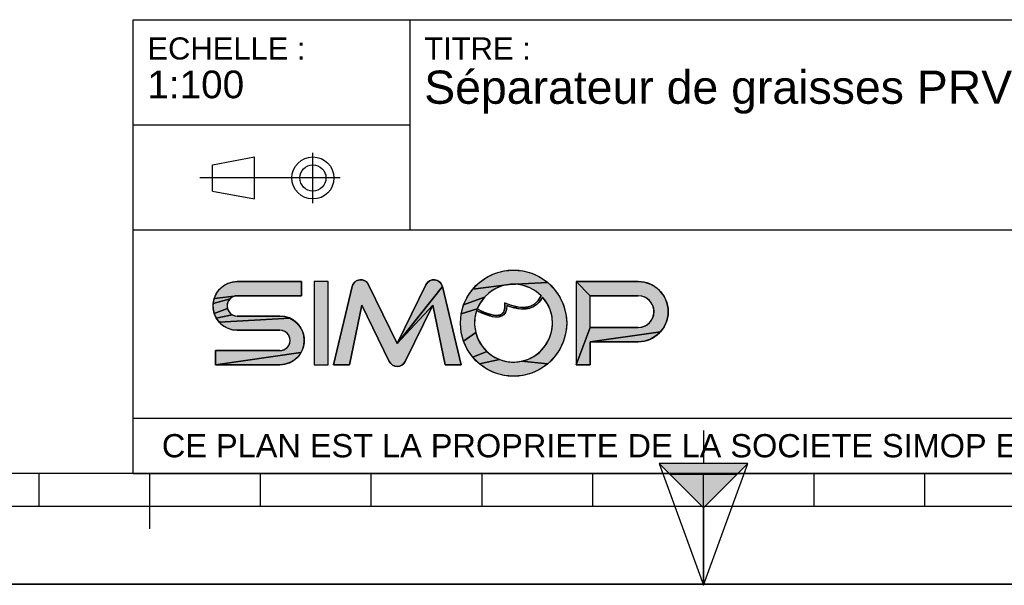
# Model space of a CAD drawing. Header units: millimetres. Extents: x 0 to 351, y 0 to 210.
# Tile 2 of 24: x 87 to 176, y 0 to 51. Entities that reach past the tile are written whole.
import ezdxf

# ---------------------------------------------------------------- set-up
doc = ezdxf.new("R2010")
doc.units = ezdxf.units.MM
doc.header["$LTSCALE"] = 16.335
doc.layers.get('0').update_dxf_attribs({"linetype": 'CONTINUOUS'})
doc.styles.get("Standard").update_dxf_attribs({"font": 'arial.ttf'})

# ---------------------------------------------------------------- blocks, each defined once
blk = doc.blocks.new('MARGEA4_BL0', base_point=(148.514, 105.014))
at = {"color": 7, "linetype": 'Continuous'}
for p, q in [((287.014, 10.014), (10.014, 10.014)), ((88.514, 7.014), (88.514, 10.014)), ((98.514, 5.014), (98.514, 10.014)), ((108.514, 7.014), (108.514, 10.014)), ((118.514, 7.014), (118.514, 10.014)), ((128.514, 7.014), (128.514, 10.014)), ((138.514, 7.014), (138.514, 10.014)), ((148.514, 0.014), (148.514, 10.014)), ((158.514, 7.014), (158.514, 10.014)), ((168.514, 7.014), (168.514, 10.014)), ((248.514, 7.014), (48.514, 7.014)), ((297.014, 0.014), (0.014, 0.014)), ((297.014, 0.014), (0.014, 0.014))]:
    blk.add_line(p, q, dxfattribs=at)
blk = doc.blocks.new('REPERE_ORIENTATION_BL1', base_point=(148.516, 6.898))
at = {"color": 7, "linetype": 'Continuous'}
for p, q in [((148.516, 13.898), (148.516, 10.898)), ((148.516, 6.898), (144.516, 10.898)), ((152.516, 10.898), (144.516, 10.898)), ((144.516, 10.898), (148.516, -0.102)), ((148.516, 6.898), (152.516, 10.898)), ((148.516, -0.102), (152.516, 10.898)), ((151.516, 9.898), (145.516, 9.898)), ((148.516, 6.898), (148.516, -0.102))]:
    blk.add_line(p, q, dxfattribs=at)
blk.add_solid([(144.516, 10.898), (148.516, 6.898), (152.516, 10.898)], dxfattribs=at)
blk = doc.blocks.new('ISO_BL3', base_point=(109.359, 36.711))
at = {"color": 2, "linetype": 'Continuous'}
for p, q in [((104.158, 37.894), (107.956, 38.612)), ((107.956, 34.81), (107.956, 38.612)), ((113.239, 34.434), (113.239, 38.988)), ((104.158, 35.528), (104.158, 37.894)), ((115.7, 36.711), (103.019, 36.711)), ((104.158, 35.528), (107.956, 34.81))]:
    blk.add_line(p, q, dxfattribs=at)
for radius in [1.901, 1.183]:
    blk.add_circle((113.239, 36.711), radius, dxfattribs=at)
blk = doc.blocks.new('LOGO-SIMOP-2009_BL4', base_point=(124.77, 23.589))
at = {"linetype": 'Continuous'}
for points in [[(131.363, 28.389), (132.197, 28.316), (133.005, 28.1), (133.763, 27.746), (134.449, 27.266), (130.961, 27.086), (127.686, 26.675), (128.278, 27.266), (128.963, 27.746), (129.722, 28.1), (130.53, 28.316)], [(105.954, 27.301), (106.412, 27.349), (112.22, 27.349), (112.22, 26.069), (106.412, 26.069), (104.319, 25.829), (104.507, 26.249), (104.777, 26.621), (105.119, 26.929), (105.517, 27.159)], [(117.578, 27.509), (117.792, 27.474), (117.99, 27.382), (118.155, 27.24), (118.276, 27.059), (120.86, 21.749), (124.06, 25.217), (121.579, 20.119), (121.455, 19.934), (121.284, 19.791), (121.08, 19.7), (120.86, 19.669), (120.639, 19.7), (120.436, 19.791), (120.265, 19.934), (120.141, 20.119), (117.66, 25.217), (116.54, 19.829), (115.1, 19.829), (116.778, 26.894), (116.857, 27.097), (116.987, 27.271), (117.16, 27.404), (117.362, 27.485)], [(123.927, 27.474), (124.142, 27.509), (124.358, 27.485), (124.56, 27.404), (124.732, 27.271), (124.863, 27.097), (124.941, 26.894), (120.86, 21.749), (123.444, 27.059), (123.565, 27.24), (123.73, 27.382)], [(124.06, 25.217), (120.86, 21.749), (124.941, 26.894), (126.62, 19.829), (125.18, 19.829)], [(129.751, 26.718), (129.215, 26.377), (128.749, 25.946), (126.853, 25.231), (127.207, 25.989), (127.686, 26.675), (130.961, 27.086), (130.34, 26.957)], [(131.596, 27.101), (130.961, 27.086), (134.449, 27.266), (135.04, 26.675), (135.52, 25.989), (135.874, 25.231), (136.091, 24.423), (136.163, 23.589), (136.091, 22.756), (135.874, 21.947), (135.52, 21.189), (135.04, 20.504), (134.449, 19.912), (132.075, 20.142), (132.717, 20.34), (133.309, 20.655), (133.83, 21.078), (134.262, 21.592), (134.588, 22.178), (134.798, 22.816), (134.882, 23.482), (134.838, 24.152), (134.668, 24.801), (134.378, 25.407), (133.978, 25.946), (133.719, 25.545), (133.436, 25.258), (133.098, 25.04), (132.731, 24.907), (132.159, 25.009), (132.592, 25.042), (132.968, 25.156), (133.314, 25.364), (133.6, 25.651), (133.861, 26.069), (133.375, 26.478), (132.823, 26.792), (132.224, 27.002)], [(138.292, 26.069), (137.012, 27.349), (142.612, 27.349), (143.177, 27.29), (143.718, 27.114), (144.211, 26.83), (144.633, 26.449), (144.967, 25.989), (145.199, 25.47), (145.317, 24.913), (145.317, 24.345), (145.199, 23.789), (144.967, 23.269), (144.633, 22.809), (138.292, 21.909), (138.292, 19.829), (137.012, 19.829), (138.292, 23.189), (142.612, 23.189), (142.956, 23.231), (143.281, 23.354), (143.567, 23.551), (143.797, 23.811), (143.958, 24.119), (144.041, 24.456), (144.041, 24.803), (143.958, 25.14), (143.797, 25.447), (143.567, 25.707), (143.281, 25.904), (142.956, 26.027), (142.612, 26.069)], [(105.952, 25.946), (105.761, 25.8), (104.224, 25.379), (104.319, 25.829), (106.412, 26.069), (106.174, 26.038)], [(105.523, 25.387), (105.492, 25.149), (105.523, 24.911), (104.319, 24.469), (104.224, 24.919), (104.224, 25.379), (105.761, 25.8), (105.615, 25.609)], [(128.368, 25.438), (128.084, 24.869), (126.636, 24.423), (126.853, 25.231), (128.749, 25.946)], [(105.761, 24.499), (105.952, 24.352), (104.507, 24.049), (104.319, 24.469), (105.523, 24.911), (105.615, 24.689)], [(131.146, 25.202), (131.682, 25.062), (131.315, 24.983), (130.744, 25.179), (130.717, 24.821), (130.631, 24.565), (130.48, 24.354), (130.273, 24.213), (130.001, 24.3), (130.178, 24.346), (130.347, 24.448), (130.481, 24.62), (130.552, 24.815), (130.583, 25.063), (130.563, 25.429)], [(132.159, 25.009), (132.731, 24.907), (132.312, 24.85), (131.842, 24.874), (131.315, 24.983), (131.682, 25.062)], [(111.553, 23.809), (111.895, 23.501), (112.165, 23.129), (112.352, 22.709), (112.448, 22.259), (112.448, 21.799), (112.352, 21.349), (112.165, 20.929), (104.452, 19.829), (104.452, 21.109), (110.26, 21.109), (110.498, 21.14), (110.72, 21.232), (110.91, 21.379), (111.057, 21.569), (111.148, 21.791), (111.18, 22.029), (111.148, 22.267), (111.057, 22.489), (110.91, 22.68), (110.72, 22.826), (110.498, 22.918), (110.26, 22.949), (106.412, 22.949), (105.954, 22.997), (105.517, 23.139), (105.119, 23.369), (104.777, 23.677), (111.155, 24.039)], [(110.717, 24.181), (111.155, 24.039), (104.777, 23.677), (104.507, 24.049), (105.952, 24.352), (106.174, 24.26), (106.412, 24.229), (110.26, 24.229)], [(128.084, 24.869), (128.432, 24.7), (128.441, 24.519), (128.029, 24.718), (127.876, 24.064), (127.849, 23.394), (127.95, 22.73), (126.853, 21.947), (126.636, 22.756), (126.563, 23.589), (126.636, 24.423)], [(128.738, 24.565), (129.026, 24.456), (129.312, 24.368), (129.161, 24.244), (128.799, 24.369), (128.441, 24.519), (128.432, 24.7)], [(129.788, 24.29), (130.001, 24.3), (130.273, 24.213), (130.034, 24.143), (129.77, 24.13), (129.472, 24.167), (129.161, 24.244), (129.312, 24.368), (129.552, 24.315)], [(128.175, 22.098), (128.516, 21.52), (128.961, 21.017), (127.686, 20.504), (127.207, 21.189), (126.853, 21.947), (127.95, 22.73)], [(143.177, 21.969), (142.612, 21.909), (138.292, 21.909), (144.633, 22.809), (144.211, 22.429), (143.718, 22.144)], [(110.717, 19.877), (110.26, 19.829), (104.452, 19.829), (112.165, 20.929), (111.895, 20.557), (111.553, 20.249), (111.155, 20.019)], [(129.493, 20.607), (130.093, 20.307), (128.278, 19.912), (127.686, 20.504), (128.961, 21.017)], [(131.408, 20.069), (132.075, 20.142), (134.449, 19.912), (133.763, 19.432), (133.005, 19.079), (132.197, 18.862), (131.363, 18.789), (130.53, 18.862), (129.722, 19.079), (128.963, 19.432), (128.278, 19.912), (130.093, 20.307), (130.739, 20.125)]]:
    blk.add_hatch(color=2, dxfattribs=at).paths.add_polyline_path(points)
at = {"color": 2, "linetype": 'Continuous'}
for p, q in [((128.278, 27.266), (128.963, 27.746)), ((128.963, 27.746), (129.722, 28.1)), ((129.722, 28.1), (130.53, 28.316)), ((130.53, 28.316), (131.363, 28.389)), ((131.363, 28.389), (132.197, 28.316)), ((132.197, 28.316), (133.005, 28.1)), ((133.005, 28.1), (133.763, 27.746)), ((133.763, 27.746), (134.449, 27.266)), ((104.777, 26.621), (105.119, 26.929)), ((105.119, 26.929), (105.517, 27.159)), ((105.517, 27.159), (105.954, 27.301)), ((105.954, 27.301), (106.412, 27.349)), ((116.778, 26.894), (116.857, 27.097)), ((116.857, 27.097), (116.987, 27.271)), ((116.987, 27.271), (117.16, 27.404)), ((117.16, 27.404), (117.362, 27.485)), ((117.362, 27.485), (117.578, 27.509)), ((117.578, 27.509), (117.792, 27.474)), ((117.792, 27.474), (117.99, 27.382)), ((117.99, 27.382), (118.155, 27.24)), ((118.155, 27.24), (118.276, 27.059)), ((124.941, 26.894), (120.86, 21.749)), ((123.444, 27.059), (123.565, 27.24)), ((123.565, 27.24), (123.73, 27.382)), ((123.73, 27.382), (123.927, 27.474)), ((123.927, 27.474), (124.142, 27.509)), ((124.142, 27.509), (124.358, 27.485)), ((124.358, 27.485), (124.56, 27.404)), ((124.56, 27.404), (124.732, 27.271)), ((124.732, 27.271), (124.863, 27.097)), ((124.863, 27.097), (124.941, 26.894)), ((127.686, 26.675), (128.278, 27.266)), ((130.961, 27.086), (127.686, 26.675)), ((129.751, 26.718), (129.215, 26.377)), ((130.34, 26.957), (129.751, 26.718)), ((130.961, 27.086), (130.34, 26.957)), ((134.449, 27.266), (130.961, 27.086)), ((131.596, 27.101), (130.961, 27.086)), ((132.224, 27.002), (131.596, 27.101)), ((132.823, 26.792), (132.224, 27.002)), ((133.375, 26.478), (132.823, 26.792)), ((134.449, 27.266), (135.04, 26.675)), ((138.292, 26.069), (137.012, 27.349)), ((142.612, 27.349), (143.177, 27.29)), ((143.177, 27.29), (143.718, 27.114)), ((143.718, 27.114), (144.211, 26.83)), ((144.211, 26.83), (144.633, 26.449)), ((104.224, 25.379), (104.319, 25.829)), ((105.761, 25.8), (104.224, 25.379)), ((104.319, 25.829), (104.507, 26.249)), ((106.412, 26.069), (104.319, 25.829)), ((104.507, 26.249), (104.777, 26.621)), ((105.761, 25.8), (105.615, 25.609)), ((105.952, 25.946), (105.761, 25.8)), ((106.174, 26.038), (105.952, 25.946)), ((106.412, 26.069), (106.174, 26.038)), ((126.853, 25.231), (127.207, 25.989)), ((128.749, 25.946), (126.853, 25.231)), ((127.207, 25.989), (127.686, 26.675)), ((128.749, 25.946), (128.368, 25.438)), ((129.215, 26.377), (128.749, 25.946)), ((133.861, 26.069), (133.375, 26.478)), ((133.6, 25.651), (133.861, 26.069)), ((133.978, 25.946), (133.719, 25.545)), ((134.378, 25.407), (133.978, 25.946)), ((135.04, 26.675), (135.52, 25.989)), ((135.52, 25.989), (135.874, 25.231)), ((142.956, 26.027), (142.612, 26.069)), ((143.281, 25.904), (142.956, 26.027)), ((143.567, 25.707), (143.281, 25.904)), ((144.633, 26.449), (144.967, 25.989)), ((144.967, 25.989), (145.199, 25.47)), ((104.224, 24.919), (104.224, 25.379)), ((104.319, 24.469), (104.224, 24.919)), ((105.523, 24.911), (104.319, 24.469)), ((105.523, 25.387), (105.492, 25.149)), ((105.492, 25.149), (105.523, 24.911)), ((105.615, 25.609), (105.523, 25.387)), ((105.523, 24.911), (105.615, 24.689)), ((124.06, 25.217), (120.86, 21.749)), ((126.636, 24.423), (126.853, 25.231)), ((128.368, 25.438), (128.084, 24.869)), ((130.552, 24.815), (130.583, 25.063)), ((130.583, 25.063), (130.563, 25.429)), ((130.563, 25.429), (131.146, 25.202)), ((130.744, 25.179), (130.717, 24.821)), ((131.315, 24.983), (130.744, 25.179)), ((131.146, 25.202), (131.682, 25.062)), ((131.682, 25.062), (131.315, 24.983)), ((131.842, 24.874), (131.315, 24.983)), ((131.682, 25.062), (132.159, 25.009)), ((132.159, 25.009), (132.592, 25.042)), ((132.731, 24.907), (132.159, 25.009)), ((132.731, 24.907), (132.312, 24.85)), ((132.592, 25.042), (132.968, 25.156)), ((133.098, 25.04), (132.731, 24.907)), ((132.968, 25.156), (133.314, 25.364)), ((133.436, 25.258), (133.098, 25.04)), ((133.314, 25.364), (133.6, 25.651)), ((133.719, 25.545), (133.436, 25.258)), ((134.668, 24.801), (134.378, 25.407)), ((135.874, 25.231), (136.091, 24.423)), ((143.797, 25.447), (143.567, 25.707)), ((143.958, 25.14), (143.797, 25.447)), ((144.041, 24.803), (143.958, 25.14)), ((145.199, 25.47), (145.317, 24.913)), ((145.317, 24.913), (145.317, 24.345)), ((104.507, 24.049), (104.319, 24.469)), ((105.952, 24.352), (104.507, 24.049)), ((104.777, 23.677), (104.507, 24.049)), ((111.155, 24.039), (104.777, 23.677)), ((105.615, 24.689), (105.761, 24.499)), ((105.761, 24.499), (105.952, 24.352)), ((105.952, 24.352), (106.174, 24.26)), ((106.174, 24.26), (106.412, 24.229)), ((110.26, 24.229), (110.717, 24.181)), ((110.717, 24.181), (111.155, 24.039)), ((111.155, 24.039), (111.553, 23.809)), ((126.563, 23.589), (126.636, 24.423)), ((128.084, 24.869), (126.636, 24.423)), ((127.876, 24.064), (127.849, 23.394)), ((128.029, 24.718), (127.876, 24.064)), ((128.441, 24.519), (128.029, 24.718)), ((128.084, 24.869), (128.432, 24.7)), ((128.432, 24.7), (128.738, 24.565)), ((128.432, 24.7), (128.441, 24.519)), ((128.799, 24.369), (128.441, 24.519)), ((128.738, 24.565), (129.026, 24.456)), ((129.161, 24.244), (128.799, 24.369)), ((129.026, 24.456), (129.312, 24.368)), ((129.312, 24.368), (129.161, 24.244)), ((129.472, 24.167), (129.161, 24.244)), ((129.312, 24.368), (129.552, 24.315)), ((129.77, 24.13), (129.472, 24.167)), ((129.552, 24.315), (129.788, 24.29)), ((130.034, 24.143), (129.77, 24.13)), ((129.788, 24.29), (130.001, 24.3)), ((130.001, 24.3), (130.178, 24.346)), ((130.273, 24.213), (130.001, 24.3)), ((130.273, 24.213), (130.034, 24.143)), ((130.178, 24.346), (130.347, 24.448)), ((130.48, 24.354), (130.273, 24.213)), ((130.347, 24.448), (130.481, 24.62)), ((130.631, 24.565), (130.48, 24.354)), ((130.481, 24.62), (130.552, 24.815)), ((130.717, 24.821), (130.631, 24.565)), ((132.312, 24.85), (131.842, 24.874)), ((134.838, 24.152), (134.668, 24.801)), ((134.882, 23.482), (134.838, 24.152)), ((136.091, 24.423), (136.163, 23.589)), ((143.797, 23.811), (143.958, 24.119)), ((143.958, 24.119), (144.041, 24.456)), ((144.041, 24.456), (144.041, 24.803)), ((145.317, 24.345), (145.199, 23.789)), ((105.119, 23.369), (104.777, 23.677)), ((105.517, 23.139), (105.119, 23.369)), ((105.954, 22.997), (105.517, 23.139)), ((111.553, 23.809), (111.895, 23.501)), ((111.895, 23.501), (112.165, 23.129)), ((112.165, 23.129), (112.352, 22.709)), ((126.636, 22.756), (126.563, 23.589)), ((127.849, 23.394), (127.95, 22.73)), ((134.798, 22.816), (134.882, 23.482)), ((136.163, 23.589), (136.091, 22.756)), ((138.292, 23.189), (137.012, 19.829)), ((142.612, 23.189), (142.956, 23.231)), ((142.956, 23.231), (143.281, 23.354)), ((143.281, 23.354), (143.567, 23.551)), ((143.567, 23.551), (143.797, 23.811)), ((144.967, 23.269), (144.633, 22.809)), ((145.199, 23.789), (144.967, 23.269)), ((106.412, 22.949), (105.954, 22.997)), ((110.498, 22.918), (110.26, 22.949)), ((110.72, 22.826), (110.498, 22.918)), ((110.91, 22.68), (110.72, 22.826)), ((111.057, 22.489), (110.91, 22.68)), ((111.148, 22.267), (111.057, 22.489)), ((111.18, 22.029), (111.148, 22.267)), ((112.352, 22.709), (112.448, 22.259)), ((112.448, 22.259), (112.448, 21.799)), ((126.853, 21.947), (126.636, 22.756)), ((127.95, 22.73), (126.853, 21.947)), ((127.95, 22.73), (128.175, 22.098)), ((134.588, 22.178), (134.798, 22.816)), ((136.091, 22.756), (135.874, 21.947)), ((144.633, 22.809), (138.292, 21.909)), ((144.211, 22.429), (143.718, 22.144)), ((144.633, 22.809), (144.211, 22.429)), ((110.72, 21.232), (110.91, 21.379)), ((110.91, 21.379), (111.057, 21.569)), ((111.057, 21.569), (111.148, 21.791)), ((111.148, 21.791), (111.18, 22.029)), ((112.352, 21.349), (112.165, 20.929)), ((112.448, 21.799), (112.352, 21.349)), ((127.207, 21.189), (126.853, 21.947)), ((128.175, 22.098), (128.516, 21.52)), ((128.516, 21.52), (128.961, 21.017)), ((133.83, 21.078), (134.262, 21.592)), ((134.262, 21.592), (134.588, 22.178)), ((135.874, 21.947), (135.52, 21.189)), ((143.177, 21.969), (142.612, 21.909)), ((143.718, 22.144), (143.177, 21.969)), ((112.165, 20.929), (104.452, 19.829)), ((110.26, 21.109), (110.498, 21.14)), ((110.498, 21.14), (110.72, 21.232)), ((111.895, 20.557), (111.553, 20.249)), ((112.165, 20.929), (111.895, 20.557)), ((127.686, 20.504), (127.207, 21.189)), ((128.961, 21.017), (127.686, 20.504)), ((128.278, 19.912), (127.686, 20.504)), ((128.961, 21.017), (129.493, 20.607)), ((129.493, 20.607), (130.093, 20.307)), ((132.717, 20.34), (133.309, 20.655)), ((133.309, 20.655), (133.83, 21.078)), ((135.04, 20.504), (134.449, 19.912)), ((135.52, 21.189), (135.04, 20.504)), ((110.717, 19.877), (110.26, 19.829)), ((111.155, 20.019), (110.717, 19.877)), ((111.553, 20.249), (111.155, 20.019)), ((120.265, 19.934), (120.141, 20.119)), ((120.436, 19.791), (120.265, 19.934)), ((120.639, 19.7), (120.436, 19.791)), ((120.86, 19.669), (120.639, 19.7)), ((121.08, 19.7), (120.86, 19.669)), ((121.284, 19.791), (121.08, 19.7)), ((121.455, 19.934), (121.284, 19.791)), ((121.579, 20.119), (121.455, 19.934)), ((130.093, 20.307), (128.278, 19.912)), ((128.963, 19.432), (128.278, 19.912)), ((130.093, 20.307), (130.739, 20.125)), ((130.739, 20.125), (131.408, 20.069)), ((131.408, 20.069), (132.075, 20.142)), ((132.075, 20.142), (132.717, 20.34)), ((134.449, 19.912), (132.075, 20.142)), ((134.449, 19.912), (133.763, 19.432)), ((129.722, 19.079), (128.963, 19.432)), ((130.53, 18.862), (129.722, 19.079)), ((131.363, 18.789), (130.53, 18.862)), ((132.197, 18.862), (131.363, 18.789)), ((133.005, 19.079), (132.197, 18.862)), ((133.763, 19.432), (133.005, 19.079))]:
    blk.add_line(p, q, dxfattribs=at)
at = {"color": 7, "linetype": 'Continuous'}
for p, q in [((112.22, 27.349), (106.412, 27.349)), ((112.22, 26.069), (112.22, 27.349)), ((113.34, 27.349), (113.34, 19.829)), ((114.62, 27.349), (113.34, 27.349)), ((114.62, 19.829), (114.62, 27.349)), ((116.778, 26.894), (115.1, 19.829)), ((120.86, 21.749), (118.276, 27.059)), ((123.444, 27.059), (120.86, 21.749)), ((126.62, 19.829), (124.941, 26.894)), ((142.612, 27.349), (137.012, 27.349)), ((137.012, 27.349), (137.012, 19.829)), ((106.412, 26.069), (112.22, 26.069)), ((138.292, 26.069), (142.612, 26.069)), ((138.292, 23.189), (138.292, 26.069)), ((116.54, 19.829), (117.66, 25.217)), ((117.66, 25.217), (120.141, 20.119)), ((121.579, 20.119), (124.06, 25.217)), ((124.06, 25.217), (125.18, 19.829)), ((110.26, 24.229), (106.412, 24.229)), ((142.612, 23.189), (138.292, 23.189)), ((106.412, 22.949), (110.26, 22.949)), ((138.292, 21.909), (142.612, 21.909)), ((138.292, 19.829), (138.292, 21.909)), ((104.452, 21.109), (104.452, 19.829)), ((110.26, 21.109), (104.452, 21.109)), ((104.452, 19.829), (110.26, 19.829)), ((113.34, 19.829), (114.62, 19.829)), ((115.1, 19.829), (116.54, 19.829)), ((125.18, 19.829), (126.62, 19.829)), ((137.012, 19.829), (138.292, 19.829))]:
    blk.add_line(p, q, dxfattribs=at)
at = {"color": 2, "linetype": 'Continuous'}
for points in [[(131.363, 28.389), (132.197, 28.316), (133.005, 28.1), (133.763, 27.746), (134.449, 27.266), (130.961, 27.086), (127.686, 26.675), (128.278, 27.266), (128.963, 27.746), (129.722, 28.1), (130.53, 28.316), (131.363, 28.389)], [(105.954, 27.301), (106.412, 27.349), (112.22, 27.349), (112.22, 26.069), (106.412, 26.069), (104.319, 25.829), (104.507, 26.249), (104.777, 26.621), (105.119, 26.929), (105.517, 27.159), (105.954, 27.301)], [(117.578, 27.509), (117.792, 27.474), (117.99, 27.382), (118.155, 27.24), (118.276, 27.059), (120.86, 21.749), (124.06, 25.217), (121.579, 20.119), (121.455, 19.934), (121.284, 19.791), (121.08, 19.7), (120.86, 19.669), (120.639, 19.7), (120.436, 19.791), (120.265, 19.934), (120.141, 20.119), (117.66, 25.217), (116.54, 19.829), (115.1, 19.829), (116.778, 26.894), (116.857, 27.097), (116.987, 27.271), (117.16, 27.404), (117.362, 27.485), (117.578, 27.509)], [(123.927, 27.474), (124.142, 27.509), (124.358, 27.485), (124.56, 27.404), (124.732, 27.271), (124.863, 27.097), (124.941, 26.894), (120.86, 21.749), (123.444, 27.059), (123.565, 27.24), (123.73, 27.382), (123.927, 27.474)], [(124.06, 25.217), (120.86, 21.749), (124.941, 26.894), (126.62, 19.829), (125.18, 19.829), (124.06, 25.217)], [(129.751, 26.718), (129.215, 26.377), (128.749, 25.946), (126.853, 25.231), (127.207, 25.989), (127.686, 26.675), (130.961, 27.086), (130.34, 26.957), (129.751, 26.718)], [(131.596, 27.101), (130.961, 27.086), (134.449, 27.266), (135.04, 26.675), (135.52, 25.989), (135.874, 25.231), (136.091, 24.423), (136.163, 23.589), (136.091, 22.756), (135.874, 21.947), (135.52, 21.189), (135.04, 20.504), (134.449, 19.912), (132.075, 20.142), (132.717, 20.34), (133.309, 20.655), (133.83, 21.078), (134.262, 21.592), (134.588, 22.178), (134.798, 22.816), (134.882, 23.482), (134.838, 24.152), (134.668, 24.801), (134.378, 25.407), (133.978, 25.946), (133.719, 25.545), (133.436, 25.258), (133.098, 25.04), (132.731, 24.907), (132.159, 25.009), (132.592, 25.042), (132.968, 25.156), (133.314, 25.364), (133.6, 25.651), (133.861, 26.069), (133.375, 26.478), (132.823, 26.792), (132.224, 27.002), (131.596, 27.101)], [(138.292, 26.069), (137.012, 27.349), (142.612, 27.349), (143.177, 27.29), (143.718, 27.114), (144.211, 26.83), (144.633, 26.449), (144.967, 25.989), (145.199, 25.47), (145.317, 24.913), (145.317, 24.345), (145.199, 23.789), (144.967, 23.269), (144.633, 22.809), (138.292, 21.909), (138.292, 19.829), (137.012, 19.829), (138.292, 23.189), (142.612, 23.189), (142.956, 23.231), (143.281, 23.354), (143.567, 23.551), (143.797, 23.811), (143.958, 24.119), (144.041, 24.456), (144.041, 24.803), (143.958, 25.14), (143.797, 25.447), (143.567, 25.707), (143.281, 25.904), (142.956, 26.027), (142.612, 26.069), (138.292, 26.069)], [(105.952, 25.946), (105.761, 25.8), (104.224, 25.379), (104.319, 25.829), (106.412, 26.069), (106.174, 26.038), (105.952, 25.946)], [(105.523, 25.387), (105.492, 25.149), (105.523, 24.911), (104.319, 24.469), (104.224, 24.919), (104.224, 25.379), (105.761, 25.8), (105.615, 25.609), (105.523, 25.387)], [(128.368, 25.438), (128.084, 24.869), (126.636, 24.423), (126.853, 25.231), (128.749, 25.946), (128.368, 25.438)], [(105.761, 24.499), (105.952, 24.352), (104.507, 24.049), (104.319, 24.469), (105.523, 24.911), (105.615, 24.689), (105.761, 24.499)], [(131.146, 25.202), (131.682, 25.062), (131.315, 24.983), (130.744, 25.179), (130.717, 24.821), (130.631, 24.565), (130.48, 24.354), (130.273, 24.213), (130.001, 24.3), (130.178, 24.346), (130.347, 24.448), (130.481, 24.62), (130.552, 24.815), (130.583, 25.063), (130.563, 25.429), (131.146, 25.202)], [(132.159, 25.009), (132.731, 24.907), (132.312, 24.85), (131.842, 24.874), (131.315, 24.983), (131.682, 25.062), (132.159, 25.009)], [(111.553, 23.809), (111.895, 23.501), (112.165, 23.129), (112.352, 22.709), (112.448, 22.259), (112.448, 21.799), (112.352, 21.349), (112.165, 20.929), (104.452, 19.829), (104.452, 21.109), (110.26, 21.109), (110.498, 21.14), (110.72, 21.232), (110.91, 21.379), (111.057, 21.569), (111.148, 21.791), (111.18, 22.029), (111.148, 22.267), (111.057, 22.489), (110.91, 22.68), (110.72, 22.826), (110.498, 22.918), (110.26, 22.949), (106.412, 22.949), (105.954, 22.997), (105.517, 23.139), (105.119, 23.369), (104.777, 23.677), (111.155, 24.039), (111.553, 23.809)], [(110.717, 24.181), (111.155, 24.039), (104.777, 23.677), (104.507, 24.049), (105.952, 24.352), (106.174, 24.26), (106.412, 24.229), (110.26, 24.229), (110.717, 24.181)], [(128.084, 24.869), (128.432, 24.7), (128.441, 24.519), (128.029, 24.718), (127.876, 24.064), (127.849, 23.394), (127.95, 22.73), (126.853, 21.947), (126.636, 22.756), (126.563, 23.589), (126.636, 24.423), (128.084, 24.869)], [(128.738, 24.565), (129.026, 24.456), (129.312, 24.368), (129.161, 24.244), (128.799, 24.369), (128.441, 24.519), (128.432, 24.7), (128.738, 24.565)], [(129.788, 24.29), (130.001, 24.3), (130.273, 24.213), (130.034, 24.143), (129.77, 24.13), (129.472, 24.167), (129.161, 24.244), (129.312, 24.368), (129.552, 24.315), (129.788, 24.29)], [(128.175, 22.098), (128.516, 21.52), (128.961, 21.017), (127.686, 20.504), (127.207, 21.189), (126.853, 21.947), (127.95, 22.73), (128.175, 22.098)], [(143.177, 21.969), (142.612, 21.909), (138.292, 21.909), (144.633, 22.809), (144.211, 22.429), (143.718, 22.144), (143.177, 21.969)], [(110.717, 19.877), (110.26, 19.829), (104.452, 19.829), (112.165, 20.929), (111.895, 20.557), (111.553, 20.249), (111.155, 20.019), (110.717, 19.877)], [(129.493, 20.607), (130.093, 20.307), (128.278, 19.912), (127.686, 20.504), (128.961, 21.017), (129.493, 20.607)], [(131.408, 20.069), (132.075, 20.142), (134.449, 19.912), (133.763, 19.432), (133.005, 19.079), (132.197, 18.862), (131.363, 18.789), (130.53, 18.862), (129.722, 19.079), (128.963, 19.432), (128.278, 19.912), (130.093, 20.307), (130.739, 20.125), (131.408, 20.069)]]:
    blk.add_lwpolyline(points, dxfattribs=at)
at = {"color": 7, "linetype": 'Continuous'}
blk.add_circle((131.363, 23.589), 4.8, dxfattribs=at)
for centre, radius, start, end in [((106.412, 25.149), 2.2, 90, 270), ((117.556, 26.709), 0.8, 25.94945, 166.63548), ((124.163, 26.709), 0.8, 13.36452, 154.05055), ((131.363, 23.589), 3.52, 44.79283, 158.67631), ((142.612, 24.629), 2.72, 270, 90), ((106.412, 25.149), 0.92, 90, 270), ((131.363, 23.589), 3.52, 161.30052, 42.02671), ((142.612, 24.629), 1.44, 270, 90), ((110.26, 22.029), 2.2, 270, 90), ((110.26, 22.029), 0.92, 270, 90), ((120.86, 20.469), 0.8, 205.94945, 334.05055)]:
    blk.add_arc(centre, radius, start, end, dxfattribs=at)
blk.add_open_spline([(133.861, 26.069), (133.691, 25.725), (133.278, 25.242), (132.495, 24.966), (131.587, 25.038), (130.914, 25.273), (130.563, 25.429)], degree=3, dxfattribs=at)
for points, knots in [([(133.978, 25.946), (133.742, 25.491), (133.106, 24.892), (131.957, 24.786), (131.132, 25.023), (130.744, 25.179)], [0, 0, 0, 0, 0.345264, 0.703638, 1, 1, 1, 1]), ([(130.744, 25.179), (130.749, 25.009), (130.71, 24.645), (130.441, 24.241), (129.948, 24.097), (129.39, 24.163), (128.75, 24.373), (128.275, 24.593), (128.029, 24.718)], [0, 0, 0, 0, 0.118516, 0.29564, 0.472763, 0.649887, 0.82701, 1, 1, 1, 1]), ([(130.563, 25.429), (130.59, 25.221), (130.59, 24.88), (130.467, 24.544), (130.244, 24.35), (129.836, 24.25), (129.149, 24.376), (128.458, 24.678), (128.084, 24.869)], [0, 0, 0, 0, 0.125, 0.25, 0.375, 0.5, 0.75, 1, 1, 1, 1])]:
    blk.add_open_spline(points, degree=3, knots=knots, dxfattribs=at)
at = {"color": 2, "linetype": 'Continuous'}
for points in [[(113.34, 19.829), (113.34, 27.349), (114.62, 19.829), (114.62, 27.349)], [(138.292, 23.189), (137.012, 19.829), (138.292, 26.069), (137.012, 27.349)]]:
    blk.add_solid(points, dxfattribs=at)
blk = doc.blocks.new('*T6')
at = {"color": 2, "linetype": 'Continuous'}
for p, q in [((0, 0), (0, 41)), ((0, 41), (190, 41)), ((25, 22), (25, 41)), ((170, 5), (170, 41)), ((190, 0), (190, 41)), ((0, 31.5), (25, 31.5)), ((0, 22), (190, 22)), ((110, 5), (110, 22)), ((170, 15), (190, 15)), ((0, 5), (190, 5)), ((0, 0), (190, 0))]:
    blk.add_line(p, q, dxfattribs=at)
at = {"color": 254, "linetype": 'Continuous', "true_color": 0xcccccc}
blk.add_solid([(208.294, 23.414), (254.365, 23.414), (208.294, 27.914), (254.365, 27.914)], dxfattribs=at)
at = {"color": 2, "linetype": 'Continuous', "line_spacing_factor": 0.9}
for s, insert, char_height, width, attachment_point in [('ECHELLE :\\P\\H2.5;1:100', (1.28, 39.4), 2, 28.52045, 1), ('TITRE : \\P\\H3.0;Séparateur de graisses PRV - Débourbeur V100 - Taille 50', (26.28, 39.4), 2, 218.74349, 1), ('A4', (180, 34), 5, 17.0632, 2), ('REFERENCE PRODUIT :\\P\\H3.0;SG3/6632/23050FBRTM', (111.28, 20.4), 2, 92.14126, 1), ('FR', (180, 20), 3, 11.15242, 2), ('FOLIO :  \\P\\H3.0;1/4', (180, 12.812), 1.5, 17.19703, 2), ('CE PLAN EST LA PROPRIETE DE LA SOCIETE SIMOP ET NE PEUT ETRE REPRODUIT OU COMMUNIQUE SANS SON AUTORISATION', (95, 3.55), 2.1, 368.8974, 2)]:
    blk.add_mtext(s, dxfattribs=dict(at, insert=insert, char_height=char_height, width=width, attachment_point=attachment_point))

msp = doc.modelspace()

# ---------------------------------------------------------------- linework, layer by layer
at = {"color": 7, "linetype": 'Continuous'}
msp.add_line((0, 0), (297, 0), dxfattribs=at)

# ---------------------------------------------------------------- block references
at = {"color": 2, "linetype": 'Continuous'}
for name, p in [('MARGEA4_BL0', (148.514, 105.014)), ('ISO_BL3', (109.359, 36.711)), ('LOGO-SIMOP-2009_BL4', (124.77, 23.589)), ('REPERE_ORIENTATION_BL1', (148.516, 6.898))]:
    msp.add_blockref(name, p, dxfattribs=at)
msp.add_blockref('*T6', (97.014, 10.014))

doc.saveas('drawing.dxf')
